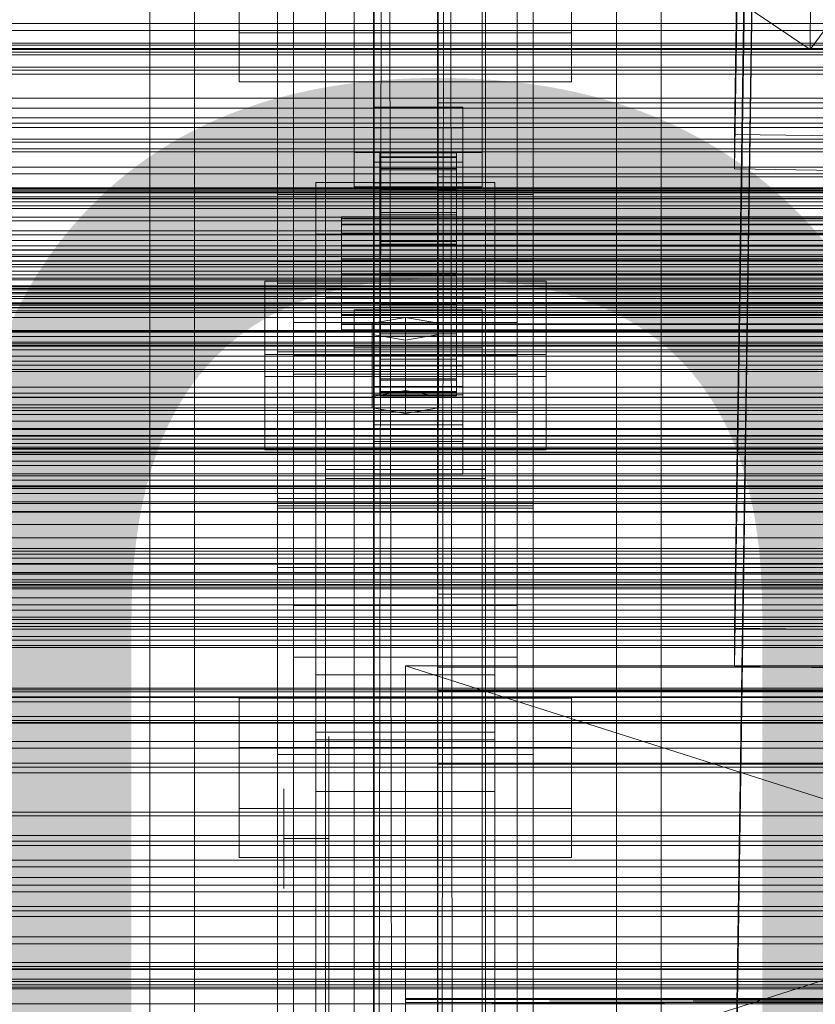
# Model space of a CAD drawing. Header units: millimetres. Extents: x -1970 to 61924, y -58230 to 6847.
# Tile 143 of 256: x -490 to -366, y -33803 to -33649. Entities that reach past the tile are written whole.
import ezdxf

# ---------------------------------------------------------------- set-up
doc = ezdxf.new("R2010")
doc.units = ezdxf.units.MM
for name, color, linetype, lineweight in [('COTAS_O', 1, 'Continuous', 0), ('COTAS_P', 1, 'Continuous', 0), ('frontal_briquetadora', 7, 'Continuous', 0), ('frontal_C01', 7, 'Continuous', 0), ('frontal_C02', 7, 'Continuous', 0), ('frontal_C03', 7, 'Continuous', 0), ('frontal_mezcladora', 7, 'Continuous', 0), ('frontal_secador', 7, 'Continuous', 0)]:
    doc.layers.add(name, color=color, linetype=linetype, lineweight=lineweight)
doc.dimstyles.new('R19_100', dxfattribs={"dimtxt": 250, "dimasz": 150, "dimexe": 150, "dimexo": 80, "dimgap": 100, "dimtad": 1, "dimtih": 1, "dimtoh": 1, "dimdsep": 46, "dimcen": 0.09, "dimadec": 0, "dimazin": 0, "dimtfac": 1, "dimtdec": 4, "dimtofl": 0, "dimtmove": 0, "dimatfit": 3, "dimfxl": 1, "dimtolj": 1, "dimtzin": 0, "dimarcsym": 0})

# ---------------------------------------------------------------- blocks, each defined once
blk = doc.blocks.new('DIM_R26_46')
at = {"layer": 'COTAS_O'}
for p, q in [((-1725, -33700), (-1575, -33655)), ((1725, -33700), (1575, -33655)), ((-1725, -34400), (-1725, -33700)), ((-1725, -33700), (1725, -33700)), ((-1725, -33700), (-1575, -33745)), ((1725, -33700), (1575, -33745)), ((1725, -34400), (1725, -33700))]:
    blk.add_line(p, q, dxfattribs=at)
blk.add_text('3450 O', height=250, dxfattribs=at).set_placement((0, -33600))
blk = doc.blocks.new('DIM_R26_47')
at = {"layer": 'COTAS_P'}
for p, q in [((-850, -33400), (-150, -33400)), ((-150, -33400), (-195, -33550)), ((-150, -36000), (-150, -33400)), ((-150, -33400), (-105, -33550)), ((-150, -36000), (-195, -35850)), ((-150, -36000), (-105, -35850)), ((-850, -36000), (-150, -36000))]:
    blk.add_line(p, q, dxfattribs=at)
blk.add_text('2600 P', height=250, rotation=90, dxfattribs=at).set_placement((-250, -34700))
blk = doc.blocks.new('DIM_R26_48')
at = {"layer": 'COTAS_O'}
for p, q in [((-650, -33700), (50, -33700)), ((50, -33700), (5, -33850)), ((50, -34900), (50, -33700)), ((50, -33700), (95, -33850)), ((50, -34900), (5, -34750)), ((50, -34900), (95, -34750)), ((-650, -34900), (50, -34900))]:
    blk.add_line(p, q, dxfattribs=at)
blk.add_text('1200 O', height=250, rotation=90, dxfattribs=at).set_placement((-50, -34300))

msp = doc.modelspace()

# ---------------------------------------------------------------- linework, layer by layer
at = {"layer": 'frontal_briquetadora'}
for p, q in [((-430, -33820), (-430, -33750)), ((-430, -33750), (-430, -33844.629)), ((-430, -33750), (-430, -33841.488)), ((-430, -33750), (-430, -33838.284)), ((-430, -33750), (-430, -33835.05)), ((-430, -33750), (-430, -33831.815)), ((-430, -33750), (-430, -33828.612)), ((-430, -33750), (-430, -33825.47)), ((-430, -33750), (-430, -33822.421)), ((-430, -33750), (-430, -33819.494)), ((-430, -33750), (-430, -33816.716)), ((-430, -33750), (-430, -33814.115)), ((-430, -33750), (-430, -33811.715)), ((-430, -33750), (-430, -33809.54)), ((-430, -33750), (-430, -33807.611)), ((-430, -33750), (-430, -33805.946)), ((-430, -33750), (-430, -33804.562)), ((-430, -33750), (-430, -33803.471)), ((-430, -33750), (-430, -33802.684)), ((-430, -33750), (-430, -33802.209)), ((-430, -33750), (-430, -33802.05)), ((-210, -33820), (-430, -33750)), ((-430, -33750), (-210, -33750)), ((-210, -33750), (-430, -33820)), ((-442, -33763.571), (-442, -33761.05)), ((-430, -33763.571), (-430, -33761.05)), ((-442, -33770.964), (-442, -33763.571)), ((-430, -33770.964), (-430, -33763.571)), ((-449, -33770.795), (-449, -33769.25)), ((-442, -33770.795), (-442, -33769.25)), ((-449, -33773.579), (-449, -33770.795)), ((-442, -33773.579), (-442, -33770.795)), ((-442, -33782.724), (-442, -33770.964)), ((-430, -33782.724), (-430, -33770.964)), ((-449, -33777.05), (-449, -33773.579)), ((-442, -33777.05), (-442, -33773.579)), ((-442, -33777.05), (-449, -33777.05)), ((-449, -33777.05), (-449, -33780.521)), ((-442, -33777.05), (-442, -33780.521)), ((-449, -33780.521), (-449, -33783.304)), ((-442, -33780.521), (-442, -33783.304)), ((-442, -33798.05), (-442, -33782.724)), ((-430, -33798.05), (-430, -33782.724)), ((-449, -33783.304), (-449, -33784.849)), ((-442, -33783.304), (-442, -33784.849)), ((-442, -33815.897), (-442, -33798.05)), ((-430, -33815.897), (-430, -33798.05)), ((-430, -33802.05), (-430, -33802.209)), ((-210, -33802.05), (-430, -33802.209)), ((-210, -33802.05), (-430, -33802.05)), ((-210, -33802.209), (-430, -33802.05)), ((-430, -33802.209), (-430, -33802.684)), ((-210, -33802.209), (-430, -33802.684)), ((-210, -33802.209), (-430, -33802.209)), ((-210, -33802.684), (-430, -33802.209)), ((-430, -33802.684), (-430, -33803.471)), ((-210, -33802.684), (-430, -33802.684)), ((-210, -33803.471), (-430, -33802.684))]:
    msp.add_line(p, q, dxfattribs=at)
at = {"layer": 'frontal_C01'}
for p, q in [((-450, -33725.366), (-450, -33401.827)), ((-410, -33401.827), (-410, -33725.366)), ((-442.5, -34010.796), (-442.5, -33407.996)), ((-417.5, -33407.996), (-417.5, -34010.796)), ((-447.5, -33696.303), (-447.5, -33417.042)), ((-412.5, -33417.042), (-412.5, -33696.303)), ((-447.5, -33704.392), (-447.5, -33425.131)), ((-412.5, -33704.392), (-412.5, -33425.131)), ((-442.5, -34036.976), (-442.5, -33434.177)), ((-417.5, -34036.976), (-417.5, -33434.177)), ((-450, -33763.885), (-450, -33440.346)), ((-410, -33763.885), (-410, -33440.346)), ((-378.512, -33666.912), (-375.644, -33471.802)), ((-378.512, -33672.305), (-375.644, -33477.194)), ((-438, -33669.72), (-438, -33530.86)), ((-418, -33530.86), (-418, -33669.72)), ((-438, -33536.252), (-438, -33675.112)), ((-418, -33675.112), (-418, -33536.252)), ((-450, -33676.273), (-450, -33584.604)), ((-410, -33584.604), (-410, -33676.273)), ((-450, -33724.422), (-450, -33632.752)), ((-410, -33724.422), (-410, -33632.752)), ((-378.512, -33827.696), (-375.644, -33632.585)), ((-456, -33650.99), (-456, -33633.735)), ((-404, -33633.735), (-404, -33650.99)), ((-378.512, -33833.088), (-375.644, -33637.978)), ((-366.675, -33653.629), (-366.618, -33640.688)), ((-456, -33641.439), (-456, -33658.694)), ((-404, -33658.694), (-404, -33641.439)), ((-366.675, -33653.629), (-360.939, -33645.743)), ((-378.143, -33645.893), (-366.675, -33653.629)), ((-404, -33650.99), (-456, -33650.99)), ((-456, -33650.99), (-456, -33658.694)), ((-404, -33658.694), (-404, -33650.99)), ((-456, -33658.694), (-404, -33658.694)), ((-435, -33665.868), (-435, -33662.633)), ((-435, -33662.633), (-421, -33662.633)), ((-435, -33703.077), (-435, -33662.633)), ((-425, -33675.679), (-425, -33661.983)), ((-425, -33661.983), (425, -33661.983)), ((-425, -33673.539), (-425, -33661.983)), ((-421, -33662.633), (-421, -33665.868)), ((-421, -33662.633), (-421, -33703.077)), ((-421, -33665.868), (-435, -33665.868)), ((-435, -33665.868), (-435, -33706.313)), ((-421, -33706.313), (-421, -33665.868)), ((-360.514, -33667.158), (-378.512, -33666.912)), ((-378.512, -33666.912), (-378.512, -33672.305)), ((-418, -33669.72), (-438, -33669.72)), ((-438, -33669.72), (-438, -33675.112)), ((-434, -33679.787), (-434, -33669.788)), ((-434, -33669.788), (-434, -33670.38)), ((-434, -33669.788), (-422, -33669.788)), ((-434, -33670.49), (-434, -33669.788)), ((-434, -33680.068), (-434, -33670.38)), ((-434, -33670.38), (-434, -33672.227)), ((-434, -33670.38), (-422, -33670.38)), ((-422, -33670.38), (-422, -33669.788)), ((-422, -33669.788), (-422, -33679.787)), ((-422, -33669.788), (-422, -33670.49)), ((-422, -33672.227), (-422, -33670.38)), ((-422, -33670.38), (-422, -33680.068)), ((-418, -33675.112), (-418, -33669.72)), ((-435, -33674.496), (-435, -33671.26)), ((-435, -33671.26), (-421, -33671.26)), ((-435, -33711.705), (-435, -33671.26)), ((-434, -33680.12), (-434, -33670.49)), ((-434, -33670.49), (-422, -33670.49)), ((-434, -33672.439), (-434, -33670.49)), ((-422, -33670.49), (-422, -33680.12)), ((-422, -33670.49), (-422, -33672.439)), ((-421, -33671.26), (-421, -33674.496)), ((-421, -33671.26), (-421, -33711.705)), ((-434, -33680.942), (-434, -33672.227)), ((-434, -33672.227), (-434, -33675.202)), ((-434, -33672.227), (-422, -33672.227)), ((-434, -33681.043), (-434, -33672.439)), ((-434, -33672.439), (-422, -33672.439)), ((-434, -33675.503), (-434, -33672.439)), ((425, -33673.539), (-425, -33673.539)), ((-425, -33673.539), (-425, -33687.235)), ((-422, -33675.202), (-422, -33672.227)), ((-422, -33672.227), (-422, -33680.942)), ((-422, -33672.439), (-422, -33681.043)), ((-422, -33672.439), (-422, -33675.503)), ((-378.512, -33672.305), (-360.514, -33672.55)), ((-444, -33682.505), (-444, -33674.417)), ((-444, -33674.417), (-416, -33674.417)), ((-444, -33761.571), (-444, -33674.417)), ((-421, -33674.496), (-435, -33674.496)), ((-435, -33674.496), (-435, -33714.94)), ((-421, -33714.94), (-421, -33674.496)), ((-416, -33674.417), (-416, -33682.505)), ((-416, -33674.417), (-416, -33761.571)), ((-410, -33676.273), (-450, -33676.273)), ((-450, -33676.273), (-450, -33724.422)), ((-450, -33999.812), (-450, -33676.273)), ((-438, -33675.112), (-418, -33675.112)), ((-434, -33682.352), (-434, -33675.202)), ((-434, -33675.202), (-434, -33679.103)), ((-434, -33675.202), (-422, -33675.202)), ((-434, -33682.494), (-434, -33675.503)), ((-434, -33675.503), (-422, -33675.503)), ((-434, -33679.471), (-434, -33675.503)), ((425, -33675.679), (-425, -33675.679)), ((-425, -33675.679), (-425, -33687.235)), ((-422, -33679.103), (-422, -33675.202)), ((-422, -33675.202), (-422, -33682.352)), ((-422, -33675.503), (-422, -33682.494)), ((-422, -33675.503), (-422, -33679.471)), ((-410, -33724.422), (-410, -33676.273)), ((-410, -33676.273), (-410, -33999.812)), ((-434, -33684.2), (-434, -33679.103)), ((-434, -33679.103), (-434, -33683.664)), ((-434, -33679.103), (-422, -33679.103)), ((-434, -33684.374), (-434, -33679.471)), ((-434, -33679.471), (-422, -33679.471)), ((-434, -33684.075), (-434, -33679.471)), ((-422, -33683.664), (-422, -33679.103)), ((-422, -33679.103), (-422, -33684.2)), ((-422, -33679.471), (-422, -33684.374)), ((-422, -33679.471), (-422, -33684.075)), ((-440, -33680.12), (-440, -33679.787)), ((-440, -33679.787), (-440, -33680.068)), ((-440, -33679.787), (440, -33679.787)), ((-440, -33680.068), (-440, -33680.942)), ((-440, -33680.068), (440, -33680.068)), ((-440, -33681.043), (-440, -33680.12)), ((-440, -33680.12), (440, -33680.12)), ((-440, -33680.942), (-440, -33682.352)), ((-440, -33680.942), (440, -33680.942)), ((-440, -33682.494), (-440, -33681.043)), ((-440, -33681.043), (440, -33681.043)), ((-434, -33680.068), (-434, -33679.787)), ((-422, -33679.787), (-434, -33679.787)), ((-434, -33679.787), (-434, -33680.12)), ((-434, -33680.942), (-434, -33680.068)), ((-422, -33680.068), (-434, -33680.068)), ((-422, -33680.12), (-434, -33680.12)), ((-434, -33680.12), (-434, -33681.043)), ((-434, -33682.352), (-434, -33680.942)), ((-422, -33680.942), (-434, -33680.942)), ((-422, -33681.043), (-434, -33681.043)), ((-434, -33681.043), (-434, -33682.494)), ((-422, -33679.787), (-422, -33680.068)), ((-422, -33680.12), (-422, -33679.787)), ((-422, -33680.068), (-422, -33680.942)), ((-422, -33681.043), (-422, -33680.12)), ((-422, -33680.942), (-422, -33682.352)), ((-422, -33682.494), (-422, -33681.043)), ((-416, -33682.505), (-444, -33682.505)), ((-444, -33682.505), (-444, -33769.66)), ((-440, -33682.352), (-440, -33684.2)), ((-440, -33682.352), (440, -33682.352)), ((-440, -33684.374), (-440, -33682.494)), ((-440, -33682.494), (440, -33682.494)), ((-434, -33684.2), (-434, -33682.352)), ((-422, -33682.352), (-434, -33682.352)), ((-422, -33682.494), (-434, -33682.494)), ((-434, -33682.494), (-434, -33684.374)), ((-422, -33682.352), (-422, -33684.2)), ((-422, -33684.374), (-422, -33682.494)), ((-416, -33769.66), (-416, -33682.505)), ((-440, -33684.2), (-440, -33686.36)), ((-440, -33684.2), (440, -33684.2)), ((-434, -33683.664), (-434, -33686.36)), ((-422, -33683.664), (-434, -33683.664)), ((-434, -33683.664), (-434, -33688.574)), ((-434, -33686.555), (-434, -33684.075)), ((-434, -33684.075), (-422, -33684.075)), ((-434, -33688.999), (-434, -33684.075)), ((-434, -33686.36), (-434, -33684.2)), ((-422, -33684.2), (-434, -33684.2)), ((-422, -33686.36), (-422, -33683.664)), ((-422, -33688.574), (-422, -33683.664)), ((-422, -33684.075), (-422, -33686.555)), ((-422, -33684.075), (-422, -33688.999)), ((-422, -33684.2), (-422, -33686.36)), ((-440, -33686.555), (-440, -33684.374)), ((-440, -33684.374), (440, -33684.374)), ((-422, -33684.374), (-434, -33684.374)), ((-434, -33684.374), (-434, -33686.555)), ((-422, -33686.555), (-422, -33684.374)), ((-440, -33686.36), (-440, -33688.686)), ((440, -33686.36), (-440, -33686.36)), ((-440, -33688.887), (-440, -33686.555)), ((-440, -33686.555), (440, -33686.555)), ((-434, -33686.36), (-422, -33686.36)), ((-434, -33688.686), (-434, -33686.36)), ((-422, -33686.555), (-434, -33686.555)), ((-434, -33686.555), (-434, -33688.887)), ((-425, -33687.235), (425, -33687.235)), ((-422, -33686.36), (-422, -33688.686)), ((-422, -33688.887), (-422, -33686.555)), ((-440, -33688.686), (-440, -33691.018)), ((-440, -33688.686), (440, -33688.686)), ((-440, -33691.213), (-440, -33688.887)), ((-440, -33688.887), (440, -33688.887)), ((-434, -33688.686), (-434, -33688.574)), ((-434, -33688.574), (-434, -33693.498)), ((-434, -33688.574), (-422, -33688.574)), ((-434, -33691.018), (-434, -33688.686)), ((-422, -33688.686), (-434, -33688.686)), ((-434, -33688.887), (-434, -33688.999)), ((-422, -33688.887), (-434, -33688.887)), ((-434, -33688.887), (-434, -33691.213)), ((-422, -33693.498), (-422, -33688.574)), ((-422, -33688.574), (-422, -33688.686)), ((-422, -33688.686), (-422, -33691.018)), ((-422, -33688.999), (-422, -33688.887)), ((-422, -33691.213), (-422, -33688.887)), ((-450, -33700.925), (-450, -33690.14)), ((-450, -33690.14), (450, -33690.14)), ((-450, -33723.844), (-450, -33690.14)), ((-434, -33688.999), (-422, -33688.999)), ((-434, -33693.909), (-434, -33688.999)), ((-422, -33688.999), (-422, -33693.909)), ((-440, -33691.018), (-440, -33693.199)), ((-440, -33691.018), (440, -33691.018)), ((-440, -33693.374), (-440, -33691.213)), ((-440, -33691.213), (440, -33691.213)), ((-434, -33693.199), (-434, -33691.018)), ((-434, -33691.018), (-434, -33693.498)), ((-422, -33691.018), (-434, -33691.018)), ((-434, -33691.213), (-434, -33693.909)), ((-422, -33691.213), (-434, -33691.213)), ((-434, -33691.213), (-434, -33693.374)), ((-422, -33693.498), (-422, -33691.018)), ((-422, -33691.018), (-422, -33693.199)), ((-422, -33693.909), (-422, -33691.213)), ((-422, -33693.374), (-422, -33691.213)), ((-440, -33693.199), (-440, -33695.079)), ((-440, -33693.199), (440, -33693.199)), ((-440, -33695.221), (-440, -33693.374)), ((-440, -33693.374), (440, -33693.374)), ((-434, -33695.079), (-434, -33693.199)), ((-434, -33693.199), (-434, -33698.102)), ((-422, -33693.199), (-434, -33693.199)), ((-434, -33693.374), (-434, -33698.47)), ((-422, -33693.374), (-434, -33693.374)), ((-434, -33693.374), (-434, -33695.221)), ((-434, -33693.498), (-434, -33698.102)), ((-434, -33693.498), (-422, -33693.498)), ((-422, -33698.102), (-422, -33693.199)), ((-422, -33693.199), (-422, -33695.079)), ((-422, -33698.47), (-422, -33693.374)), ((-422, -33695.221), (-422, -33693.374)), ((-422, -33698.102), (-422, -33693.498)), ((-440, -33695.079), (-440, -33696.53)), ((-440, -33695.079), (440, -33695.079)), ((-434, -33693.909), (-422, -33693.909)), ((-434, -33698.47), (-434, -33693.909)), ((-434, -33696.53), (-434, -33695.079)), ((-434, -33695.079), (-434, -33702.07)), ((-422, -33695.079), (-434, -33695.079)), ((-422, -33693.909), (-422, -33698.47)), ((-422, -33702.07), (-422, -33695.079)), ((-422, -33695.079), (-422, -33696.53)), ((-412.5, -33696.303), (-447.5, -33696.303)), ((-447.5, -33696.303), (-447.5, -33704.392)), ((-440, -33696.631), (-440, -33695.221)), ((-440, -33695.221), (440, -33695.221)), ((-440, -33696.53), (-440, -33697.453)), ((-440, -33696.53), (440, -33696.53)), ((-440, -33697.505), (-440, -33696.631)), ((-440, -33696.631), (440, -33696.631)), ((-434, -33695.221), (-434, -33702.371)), ((-422, -33695.221), (-434, -33695.221)), ((-434, -33695.221), (-434, -33696.631)), ((-434, -33697.453), (-434, -33696.53)), ((-434, -33696.53), (-434, -33705.134)), ((-422, -33696.53), (-434, -33696.53)), ((-434, -33696.631), (-434, -33705.346)), ((-422, -33696.631), (-434, -33696.631)), ((-434, -33696.631), (-434, -33697.505)), ((-422, -33702.371), (-422, -33695.221)), ((-422, -33696.631), (-422, -33695.221)), ((-422, -33705.134), (-422, -33696.53)), ((-422, -33696.53), (-422, -33697.453)), ((-422, -33705.346), (-422, -33696.631)), ((-422, -33697.505), (-422, -33696.631)), ((-412.5, -33704.392), (-412.5, -33696.303)), ((-440, -33697.453), (-440, -33697.786)), ((-440, -33697.453), (440, -33697.453)), ((-440, -33697.786), (-440, -33697.505)), ((-440, -33697.505), (440, -33697.505)), ((-440, -33697.786), (440, -33697.786)), ((-434, -33697.786), (-434, -33697.453)), ((-434, -33697.453), (-434, -33707.083)), ((-422, -33697.453), (-434, -33697.453)), ((-434, -33697.505), (-434, -33707.193)), ((-422, -33697.505), (-434, -33697.505)), ((-434, -33697.505), (-434, -33697.786)), ((-434, -33697.786), (-434, -33707.785)), ((-422, -33697.786), (-434, -33697.786)), ((-434, -33698.102), (-434, -33702.07)), ((-434, -33698.102), (-422, -33698.102)), ((-422, -33707.083), (-422, -33697.453)), ((-422, -33697.453), (-422, -33697.786)), ((-422, -33707.193), (-422, -33697.505)), ((-422, -33697.786), (-422, -33697.505)), ((-422, -33707.785), (-422, -33697.786)), ((-422, -33702.07), (-422, -33698.102)), ((-434, -33698.47), (-422, -33698.47)), ((-434, -33702.371), (-434, -33698.47)), ((-422, -33698.47), (-422, -33702.371)), ((450, -33700.925), (-450, -33700.925)), ((-450, -33700.925), (-450, -33734.629)), ((-435, -33712.321), (-435, -33699.919)), ((-435, -33699.919), (-421, -33699.919)), ((-435, -33707.623), (-435, -33699.919)), ((-421, -33699.919), (-421, -33712.321)), ((-421, -33699.919), (-421, -33707.623)), ((-434, -33702.07), (-434, -33705.134)), ((-434, -33702.07), (-422, -33702.07)), ((-434, -33702.371), (-422, -33702.371)), ((-434, -33705.346), (-434, -33702.371)), ((-422, -33705.134), (-422, -33702.07)), ((-422, -33702.371), (-422, -33705.346)), ((-421, -33703.077), (-435, -33703.077)), ((-435, -33703.077), (-435, -33706.313)), ((-421, -33706.313), (-421, -33703.077)), ((-447.5, -33704.392), (-412.5, -33704.392)), ((-434, -33705.134), (-434, -33707.083)), ((-434, -33705.134), (-422, -33705.134)), ((-434, -33705.346), (-422, -33705.346)), ((-434, -33707.193), (-434, -33705.346)), ((-422, -33707.083), (-422, -33705.134)), ((-422, -33705.346), (-422, -33707.193)), ((-435, -33706.313), (-421, -33706.313)), ((-434, -33707.083), (-434, -33707.785)), ((-434, -33707.083), (-422, -33707.083)), ((-434, -33707.193), (-422, -33707.193)), ((-434, -33707.785), (-434, -33707.193)), ((-422, -33707.785), (-422, -33707.083)), ((-422, -33707.193), (-422, -33707.785)), ((-421, -33707.623), (-435, -33707.623)), ((-435, -33707.623), (-435, -33720.025)), ((-434, -33707.785), (-422, -33707.785)), ((-421, -33720.025), (-421, -33707.623)), ((-421, -33711.705), (-435, -33711.705)), ((-435, -33711.705), (-435, -33714.94)), ((-421, -33714.94), (-421, -33711.705)), ((-421, -33712.321), (-435, -33712.321)), ((-435, -33712.321), (-435, -33720.025)), ((-421, -33720.025), (-421, -33712.321)), ((-435, -33714.94), (-421, -33714.94)), ((-435, -33720.025), (-421, -33720.025)), ((450, -33723.844), (-450, -33723.844)), ((-450, -33723.844), (-450, -33734.629)), ((-450, -33724.422), (-410, -33724.422)), ((-450, -34047.96), (-450, -33724.422)), ((-410, -33725.366), (-450, -33725.366)), ((-450, -33725.366), (-450, -33763.885)), ((-450, -34048.905), (-450, -33725.366)), ((-410, -34047.96), (-410, -33724.422)), ((-410, -33763.885), (-410, -33725.366)), ((-410, -33725.366), (-410, -34048.905)), ((-450, -33734.629), (450, -33734.629)), ((-447.5, -33748.67), (-447.5, -33740.581)), ((-447.5, -33740.581), (-412.5, -33740.581)), ((-447.5, -34019.842), (-447.5, -33740.581)), ((-412.5, -33740.581), (-412.5, -33748.67)), ((-412.5, -33740.581), (-412.5, -34019.842)), ((-412.5, -33748.67), (-447.5, -33748.67)), ((-447.5, -34027.93), (-447.5, -33748.67)), ((-412.5, -34027.93), (-412.5, -33748.67)), ((-456, -33772.317), (-456, -33755.062)), ((-456, -33755.062), (-404, -33755.062)), ((-456, -33762.766), (-456, -33755.062)), ((-404, -33755.062), (-404, -33772.317)), ((-404, -33755.062), (-404, -33762.766)), ((-404, -33762.766), (-456, -33762.766)), ((-456, -33762.766), (-456, -33780.021)), ((-416, -33761.571), (-444, -33761.571)), ((-444, -33761.571), (-444, -33769.66)), ((-416, -33769.66), (-416, -33761.571)), ((-404, -33780.021), (-404, -33762.766)), ((-450, -33763.885), (-410, -33763.885)), ((-450, -34087.423), (-450, -33763.885)), ((-410, -34087.423), (-410, -33763.885)), ((-444, -33769.66), (-416, -33769.66)), ((-404, -33772.317), (-456, -33772.317)), ((-456, -33772.317), (-456, -33780.021)), ((-404, -33780.021), (-404, -33772.317)), ((-456, -33780.021), (-404, -33780.021))]:
    msp.add_line(p, q, dxfattribs=at)
at = {"layer": 'frontal_C02'}
for p, q in [((-450, -33686.788), (-450, -33329.126)), ((-410, -33329.126), (-410, -33686.788)), ((-450, -33724.97), (-450, -33367.308)), ((-410, -33724.97), (-410, -33367.308)), ((-450, -33863.38), (-450, -33505.718)), ((-410, -33505.718), (-410, -33863.38)), ((-442.5, -33691.038), (-442.5, -33514.74)), ((-417.5, -33514.74), (-417.5, -33691.038)), ((-470, -35975), (-470, -33530.372)), ((-463, -35975), (-463, -33530.372)), ((-397, -35975), (-397, -33530.372)), ((-390, -35975), (-390, -33530.372)), ((-442.5, -33720.72), (-442.5, -33544.423)), ((-417.5, -33720.72), (-417.5, -33544.423)), ((-378.512, -33744.143), (-375.644, -33550.738)), ((-450, -33911.107), (-450, -33553.445)), ((-410, -33911.107), (-410, -33553.445)), ((-378.512, -33750.105), (-375.644, -33556.7)), ((-410, -33686.788), (-450, -33686.788)), ((-450, -33686.788), (-450, -33724.97)), ((-450, -34044.45), (-450, -33686.788)), ((-410, -33724.97), (-410, -33686.788)), ((-410, -33686.788), (-410, -34044.45)), ((-452, -33704.759), (-452, -33689.856)), ((-452, -33689.856), (-408, -33689.856)), ((-452, -33701.311), (-452, -33689.856)), ((-408, -33689.856), (-408, -33704.759)), ((-408, -33689.856), (-408, -33701.311)), ((-442.5, -33720.72), (-442.5, -33691.038)), ((-442.5, -33691.038), (-417.5, -33691.038)), ((-417.5, -33691.038), (-417.5, -33720.72)), ((-417.5, -33692.436), (-442.5, -33692.436)), ((-442.5, -33692.436), (-442.5, -33719.322)), ((-442.5, -34231.462), (-442.5, -33692.436)), ((-417.5, -33719.322), (-417.5, -33692.436)), ((-417.5, -33692.436), (-417.5, -34231.462)), ((-438, -33700.288), (-438, -33694.327)), ((-438, -33694.327), (-418, -33694.327)), ((-438, -33835.166), (-438, -33694.327)), ((-418, -33694.327), (-418, -33700.288)), ((-418, -33694.327), (-418, -33835.166)), ((-430, -33695.519), (-435.196, -33696.413)), ((-435.196, -33696.413), (-435.196, -33698.202)), ((-435.196, -33707.868), (-435.196, -33696.413)), ((-424.804, -33696.413), (-430, -33695.519)), ((-430, -33706.974), (-430, -33695.519)), ((-424.804, -33698.202), (-424.804, -33696.413)), ((-424.804, -33707.868), (-424.804, -33696.413)), ((-435.196, -33698.202), (-430, -33699.096)), ((-435.196, -33709.656), (-435.196, -33698.202)), ((-430, -33699.096), (-424.804, -33698.202)), ((-424.804, -33709.656), (-424.804, -33698.202)), ((-430, -33699.096), (-430, -33710.551)), ((-418, -33700.288), (-438, -33700.288)), ((-438, -33700.288), (-438, -33841.127)), ((-418, -33841.127), (-418, -33700.288)), ((-408, -33701.311), (-452, -33701.311)), ((-452, -33701.311), (-452, -33716.214)), ((-447.5, -33710.35), (-447.5, -33701.408)), ((-447.5, -33701.408), (-412.5, -33701.408)), ((-447.5, -33882.773), (-447.5, -33701.408)), ((-412.5, -33701.408), (-412.5, -33710.35)), ((-412.5, -33701.408), (-412.5, -33882.773)), ((-408, -33716.214), (-408, -33701.311)), ((-408, -33704.759), (-452, -33704.759)), ((-452, -33704.759), (-452, -33716.214)), ((-408, -33716.214), (-408, -33704.759)), ((-435.196, -33707.868), (-430, -33706.974)), ((-430, -33706.974), (-424.804, -33707.868)), ((-435.196, -33709.656), (-435.196, -33707.868)), ((-424.804, -33707.868), (-424.804, -33709.656)), ((-412.5, -33710.35), (-447.5, -33710.35)), ((-447.5, -33891.714), (-447.5, -33710.35)), ((-430, -33710.551), (-435.196, -33709.656)), ((-424.804, -33709.656), (-430, -33710.551)), ((-412.5, -33891.714), (-412.5, -33710.35)), ((-452, -33716.214), (-408, -33716.214)), ((-442.5, -33719.322), (-417.5, -33719.322)), ((-442.5, -34258.348), (-442.5, -33719.322)), ((-417.5, -34258.348), (-417.5, -33719.322)), ((-417.5, -33720.72), (-442.5, -33720.72)), ((-450, -33724.97), (-410, -33724.97)), ((-450, -34082.632), (-450, -33724.97)), ((-410, -34082.632), (-410, -33724.97)), ((-425, -33753.931), (-425, -33738.79)), ((-425, -33738.79), (425, -33738.79)), ((-425, -33750.245), (-425, -33738.79)), ((-360.514, -33744.387), (-378.512, -33744.143)), ((-378.512, -33744.143), (-378.512, -33750.105)), ((425, -33750.245), (-425, -33750.245)), ((-425, -33750.245), (-425, -33765.386)), ((-378.512, -33750.105), (-360.514, -33750.348)), ((-444, -33760.377), (-444, -33751.435)), ((-444, -33751.435), (-416, -33751.435)), ((-444, -33840.401), (-444, -33751.435)), ((-416, -33751.435), (-416, -33760.377)), ((-416, -33751.435), (-416, -33840.401)), ((425, -33753.931), (-425, -33753.931)), ((-425, -33753.931), (-425, -33765.386)), ((-416, -33760.377), (-444, -33760.377)), ((-444, -33760.377), (-444, -33849.343)), ((-416, -33849.343), (-416, -33760.377)), ((-425, -33765.386), (425, -33765.386))]:
    msp.add_line(p, q, dxfattribs=at)
at = {"layer": 'frontal_C03'}
for p, q in [((1250, -33649.573), (-1250, -33649.573)), ((1250, -33650.63), (-1250, -33650.63)), ((-1250, -33652.647), (1250, -33652.647)), ((1250, -33652.938), (-1250, -33652.938)), ((-1250, -33653.444), (1250, -33653.444)), ((1250, -33653.591), (-1250, -33653.591)), ((-1250, -33654.029), (1250, -33654.029)), ((1250, -33654.473), (-1250, -33654.473)), ((-1250, -33656.367), (1250, -33656.367)), ((-1500, -33656.859), (1500, -33656.859)), ((-1250, -33657.496), (1250, -33657.496)), ((-1250, -33661.215), (1250, -33661.215)), ((-1250, -33662.812), (1250, -33662.812)), ((1250, -33664.279), (-1250, -33664.279)), ((1250, -33665.16), (-1250, -33665.16)), ((1250, -33665.814), (-1250, -33665.814)), ((-1250, -33667.659), (1250, -33667.659)), ((1250, -33668.121), (-1250, -33668.121)), ((-1250, -33669.178), (1250, -33669.178)), ((-1250, -33669.615), (1250, -33669.615)), ((1250, -33672.031), (-1250, -33672.031)), ((1250, -33673.088), (-1250, -33673.088)), ((-1268, -33675.632), (1268, -33675.632)), ((-1268, -33675.857), (1268, -33675.857)), ((-1268, -33676.021), (1268, -33676.021)), ((-1250, -33675.259), (1250, -33675.259)), ((1250, -33675.395), (-1250, -33675.395)), ((1250, -33676.049), (-1250, -33676.049)), ((-1268, -33676.679), (1268, -33676.679)), ((-1268, -33676.996), (1268, -33676.996)), ((-1268, -33678.042), (1268, -33678.042)), ((1250, -33676.93), (-1250, -33676.93)), ((1250, -33677.44), (-1250, -33677.44)), ((-1268, -33678.491), (1268, -33678.491)), ((-1268, -33679.855), (1268, -33679.855)), ((-1268, -33680.405), (1268, -33680.405)), ((-1268, -33681.992), (1268, -33681.992)), ((1268, -33682.606), (-1268, -33682.606)), ((-1268, -33684.309), (1268, -33684.309)), ((-1250, -33683.498), (1250, -33683.498)), ((-1268, -33684.944), (1268, -33684.944)), ((-1250, -33685.756), (1250, -33685.756)), ((-1268, -33686.648), (1268, -33686.648)), ((-1268, -33687.261), (1268, -33687.261)), ((1250, -33686.737), (-1250, -33686.737)), ((-1268, -33688.849), (1268, -33688.849)), ((1250, -33687.618), (-1250, -33687.618)), ((1250, -33688.271), (-1250, -33688.271)), ((-1268, -33689.399), (1268, -33689.399)), ((-1268, -33690.762), (1268, -33690.762)), ((-1268, -33691.211), (1268, -33691.211)), ((1250, -33690.579), (-1250, -33690.579)), ((-1250, -33691.636), (1250, -33691.636)), ((-1250, -33691.813), (1250, -33691.813)), ((-1268, -33692.257), (1268, -33692.257)), ((-1268, -33692.575), (1268, -33692.575)), ((-1268, -33693.233), (1268, -33693.233)), ((-1268, -33693.397), (1268, -33693.397)), ((-1268, -33693.621), (1268, -33693.621)), ((-1250, -33693.994), (1250, -33693.994)), ((1250, -33694.488), (-1250, -33694.488)), ((1250, -33695.546), (-1250, -33695.546)), ((1250, -33697.853), (-1250, -33697.853)), ((1250, -33698.506), (-1250, -33698.506)), ((1250, -33699.388), (-1250, -33699.388)), ((-1250, -33699.639), (1250, -33699.639)), ((-1250, -33701.595), (1250, -33701.595)), ((-1250, -33706.442), (1250, -33706.442)), ((-1250, -33708.038), (1250, -33708.038)), ((1250, -33709.194), (-1250, -33709.194)), ((1250, -33710.076), (-1250, -33710.076)), ((1250, -33710.729), (-1250, -33710.729)), ((-1250, -33711.758), (1250, -33711.758)), ((-1250, -33712.887), (1250, -33712.887)), ((1250, -33713.036), (-1250, -33713.036)), ((-1250, -33714.094), (1250, -33714.094)), ((-1250, -33715.225), (1250, -33715.225)), ((-1250, -33715.809), (1250, -33715.809)), ((-1250, -33716.607), (1250, -33716.607)), ((1250, -33716.946), (-1250, -33716.946)), ((1250, -33718.003), (-1250, -33718.003)), ((1250, -33720.311), (-1250, -33720.311)), ((1250, -33720.964), (-1250, -33720.964)), ((1250, -33721.845), (-1250, -33721.845)), ((1250, -33731.652), (-1250, -33731.652)), ((1250, -33732.533), (-1250, -33732.533)), ((1250, -33733.187), (-1250, -33733.187)), ((-1500, -33735.441), (1500, -33735.441)), ((1250, -33735.494), (-1250, -33735.494)), ((-1250, -33736.551), (1250, -33736.551)), ((1530, -33737.417), (-1530, -33737.417)), ((1250, -33739.403), (-1250, -33739.403)), ((1250, -33740.461), (-1250, -33740.461)), ((1530, -33742.417), (-1530, -33742.417)), ((1250, -33742.768), (-1250, -33742.768)), ((1250, -33743.422), (-1250, -33743.422)), ((1250, -33744.303), (-1250, -33744.303)), ((1500, -33746.85), (-1500, -33746.85)), ((1500, -33747.135), (-1500, -33747.135)), ((1250, -33754.109), (-1250, -33754.109)), ((1250, -33754.991), (-1250, -33754.991)), ((1250, -33755.644), (-1250, -33755.644)), ((1250, -33757.952), (-1250, -33757.952)), ((-1500, -33758.543), (1500, -33758.543)), ((-1250, -33759.009), (1250, -33759.009)), ((1250, -33761.861), (-1250, -33761.861)), ((1250, -33762.918), (-1250, -33762.918)), ((1250, -33765.226), (-1250, -33765.226)), ((1250, -33765.879), (-1250, -33765.879)), ((1250, -33766.761), (-1250, -33766.761)), ((1250, -33776.567), (-1250, -33776.567)), ((1250, -33777.448), (-1250, -33777.448)), ((1250, -33778.102), (-1250, -33778.102)), ((1250, -33780.409), (-1250, -33780.409)), ((-1250, -33781.467), (1250, -33781.467)), ((1250, -33784.319), (-1250, -33784.319)), ((1250, -33785.376), (-1250, -33785.376)), ((1250, -33787.683), (-1250, -33787.683)), ((1250, -33788.337), (-1250, -33788.337)), ((1250, -33789.218), (-1250, -33789.218)), ((1530, -33792.417), (-1530, -33792.417)), ((-1250, -33796.431), (1250, -33796.431)), ((1530, -33797.417), (-1530, -33797.417)), ((-1250, -33797.064), (1250, -33797.064)), ((-1250, -33797.528), (1250, -33797.528)), ((1250, -33799.025), (-1250, -33799.025)), ((-1250, -33799.383), (1250, -33799.383)), ((1250, -33799.906), (-1250, -33799.906)), ((-1250, -33800.28), (1250, -33800.28)), ((1250, -33800.56), (-1250, -33800.56)), ((1250, -33802.867), (-1250, -33802.867))]:
    msp.add_line(p, q, dxfattribs=at)
at = {"layer": 'frontal_mezcladora'}
for p, q in [((-650, -33700), (650, -33700)), ((-650, -33730), (650, -33730)), ((-625, -33730), (625, -33730))]:
    msp.add_line(p, q, dxfattribs=at)
at = {"layer": 'frontal_secador'}
for p, q in [((-433.02, -33225.78), (-435, -34283)), ((-433.02, -33225.78), (-431.48, -34297.08)), ((-434.78, -33232.82), (-435, -34283)), ((-423.38, -33233.82), (-425, -34277)), ((-423.38, -33233.82), (-422.12, -34288.52)), ((-435, -34283), (-435, -33237)), ((-424.82, -33239.58), (-425, -34277)), ((-425, -34277), (-425, -33243)), ((-1250, -33676), (1250, -33676)), ((-1250, -33682), (1250, -33682)), ((-1250, -33685), (1250, -33685)), ((1250, -33686), (-1250, -33686)), ((-1250, -33686.659), (1250, -33686.659)), ((1250, -33689.659), (-1250, -33689.659)), ((-1250, -33691), (1250, -33691)), ((1250, -33694), (-1250, -33694)), ((-1250, -33694.728), (1250, -33694.728)), ((-1250, -33697.588), (1250, -33697.588)), ((1250, -33697.611), (-1250, -33697.611)), ((1250, -33697.728), (-1250, -33697.728)), ((-1250, -33699.387), (1250, -33699.387)), ((1250, -33699.918), (-1250, -33699.918)), ((-1250, -33700), (1250, -33700)), ((1250, -33700.588), (-1250, -33700.588)), ((1250, -33702.387), (-1250, -33702.387)), ((1250, -33703), (-1250, -33703)), ((-1250, -33703.65), (1250, -33703.65)), ((1250, -33704), (-1250, -33704)), ((1250, -33707.382), (-1250, -33707.382)), ((-1250, -33708), (1250, -33708)), ((1250, -33709.689), (-1250, -33709.689)), ((1250, -33714), (-1250, -33714)), ((1250, -33714.545), (-1250, -33714.545)), ((1250, -33716), (-1250, -33716)), ((1250, -33716.144), (-1250, -33716.144)), ((1250, -33716.709), (-1250, -33716.709)), ((1250, -33718.686), (-1250, -33718.686)), ((1250, -33720), (-1250, -33720)), ((1320, -33722), (-1320, -33722)), ((1320, -33722.273), (-1320, -33722.273)), ((1250, -33722), (-1250, -33722)), ((1320, -33723.072), (-1320, -33723.072)), ((1320, -33724.343), (-1320, -33724.343)), ((1250, -33724.651), (-1250, -33724.651)), ((1250, -33725.859), (-1250, -33725.859)), ((1320, -33726), (-1320, -33726)), ((-1250, -33726), (1250, -33726)), ((1320, -33727.929), (-1320, -33727.929)), ((-1320, -33730), (1320, -33730)), ((-1250, -33730), (1250, -33730)), ((1320, -33732.071), (-1320, -33732.071)), ((1320, -33734), (-1320, -33734)), ((1250, -33734.141), (-1250, -33734.141)), ((1320, -33735.657), (-1320, -33735.657)), ((1320, -33736.928), (-1320, -33736.928)), ((1320, -33737.727), (-1320, -33737.727)), ((1320, -33738), (-1320, -33738)), ((1250, -33737.285), (-1250, -33737.285)), ((1250, -33738), (-1250, -33738)), ((1250, -33741.314), (-1250, -33741.314)), ((1250, -33743.856), (-1250, -33743.856)), ((1250, -33745.455), (-1250, -33745.455)), ((1250, -33746), (-1250, -33746)), ((1360, -33753.5), (-1360, -33753.5)), ((1360, -33754.863), (-1360, -33754.863)), ((1250, -33753.75), (-1250, -33753.75)), ((1360, -33758.859), (-1360, -33758.859)), ((1360, -33765.216), (-1360, -33765.216)), ((1360, -33773.5), (-1360, -33773.5)), ((1250, -33772.924), (-1250, -33772.924)), ((1360, -33783.147), (-1360, -33783.147)), ((-1360, -33793.5), (1360, -33793.5)), ((-1250, -33793.5), (1250, -33793.5))]:
    msp.add_line(p, q, dxfattribs=at)

# ---------------------------------------------------------------- dimensions: what is measured, and where the dimension line sits
at = {"layer": 'COTAS_O'}
for p1, p2, distance, picture, middle in [((-650, -34900), (-650, -33700), -700, 'DIM_R26_48', (50, -34300)), ((-1725, -34400), (1725, -34400), 700, 'DIM_R26_46', (0, -33700))]:
    dim = msp.add_aligned_dim(p1=p1, p2=p2, distance=distance, text='<> O', dimstyle='R19_100', dxfattribs=at)
    dim.commit()
    dim.dimension.update_dxf_attribs({"geometry": picture, "text_midpoint": middle})
at = {"layer": 'COTAS_P'}
dim = msp.add_aligned_dim(p1=(-850, -36000), p2=(-850, -33400), distance=-700, text='<> P', dimstyle='R19_100', dxfattribs=at)
dim.commit()
dim.dimension.update_dxf_attribs({"geometry": 'DIM_R26_47', "text_midpoint": (-150, -34700)})

doc.saveas('drawing.dxf')
